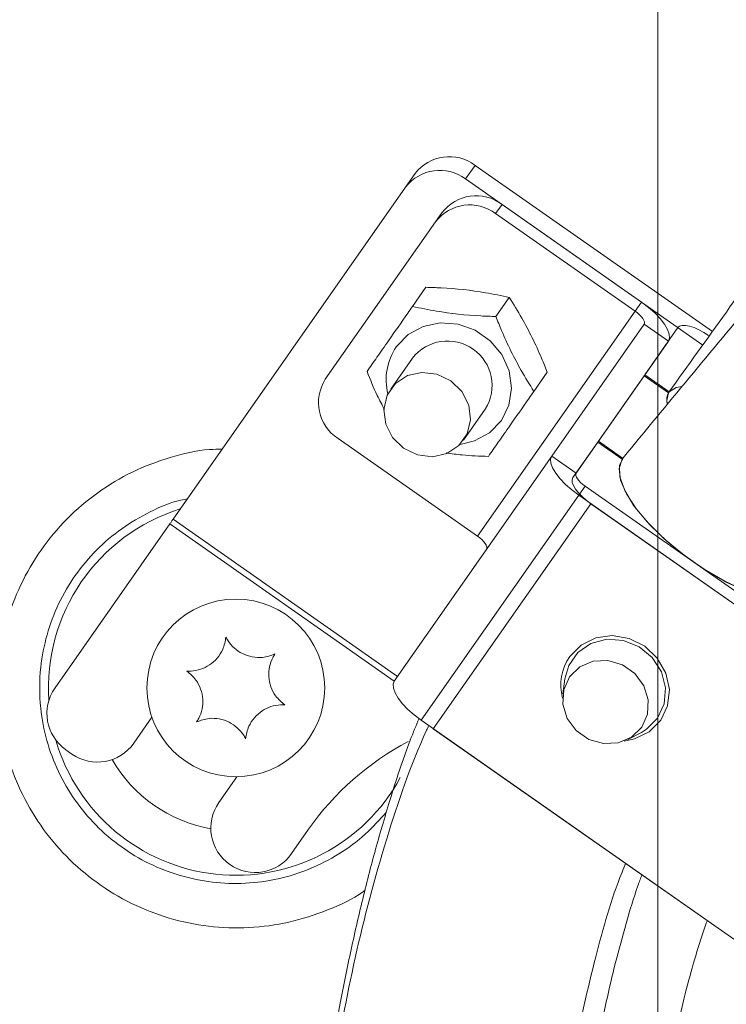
# Model space of a CAD drawing. Header units: millimetres. Extents: x 0 to 8410, y 0 to 5940.
# Tile 54 of 256: x 1398 to 1446, y 2824 to 2890. Entities that reach past the tile are written whole.
import ezdxf

# ---------------------------------------------------------------- set-up
doc = ezdxf.new("R2010")
doc.units = ezdxf.units.MM
doc.header["$LTSCALE"] = 10
doc.styles.add('SLDTEXTSTYLE0', font='TXT', dxfattribs={"width": 0.605})
doc.dimstyles.new('SLDDIMSTYLE0', dxfattribs={"dimtxt": 50, "dimasz": 50, "dimexe": 0, "dimexo": 0.0625, "dimgap": 12.5, "dimtad": 1, "dimtoh": 1, "dimdec": 1, "dimrnd": 1e-09, "dimzin": 12, "dimdsep": 46, "dimtxsty": 'SLDTEXTSTYLE0', "dimsah": 1, "dimcen": 0.09, "dimadec": 0, "dimazin": 0, "dimtfac": 1, "dimtofl": 0, "dimtmove": 0, "dimatfit": 3, "dimfxl": 0, "dimfrac": 2, "dimtolj": 1, "dimtzin": 12, "dimarcsym": 0})
doc.dimstyles.new('SLDDIMSTYLE1', dxfattribs={"dimtxt": 50, "dimasz": 50, "dimexe": 0, "dimexo": 0.0625, "dimgap": -12.5, "dimtad": 1, "dimtoh": 1, "dimdec": 1, "dimrnd": 1e-09, "dimzin": 12, "dimdsep": 46, "dimtxsty": 'SLDTEXTSTYLE0', "dimsah": 1, "dimcen": 0.09, "dimadec": 0, "dimazin": 0, "dimtfac": 1, "dimtofl": 0, "dimtmove": 0, "dimatfit": 3, "dimfxl": 0, "dimfrac": 2, "dimtolj": 1, "dimtzin": 12, "dimarcsym": 0})
doc.dimstyles.new('SLDDIMSTYLE2', dxfattribs={"dimtxt": 50, "dimasz": 50, "dimexe": 0, "dimexo": 0.0625, "dimgap": 12.5, "dimtad": 1, "dimtoh": 1, "dimdec": 1, "dimrnd": 1e-09, "dimzin": 12, "dimdsep": 46, "dimtxsty": 'SLDTEXTSTYLE0', "dimsah": 1, "dimcen": 0.09, "dimadec": 0, "dimazin": 0, "dimtfac": 1, "dimtofl": 0, "dimtmove": 0, "dimatfit": 3, "dimfxl": 0, "dimfrac": 2, "dimtolj": 1, "dimtzin": 12, "dimarcsym": 0})

# ---------------------------------------------------------------- blocks, each defined once
blk = doc.blocks.new('*D7')
at = {"color": 7, "linetype": 'Continuous', "lineweight": 0}
for p, q in [((1441.191, 2973.045), (715.539, 2973.045)), ((730.539, 2973.045), (730.539, 1878.045)), ((1441.191, 1878.045), (715.539, 1878.045))]:
    blk.add_line(p, q, dxfattribs=at)
for points in [[(730.539, 2973.045), (723.039, 2923.045), (738.039, 2923.045)], [(730.539, 1878.045), (738.039, 1928.045), (723.039, 1928.045)]]:
    blk.add_solid(points, dxfattribs=at)
at = {"color": 7, "linetype": 'Continuous', "lineweight": 0, "insert": (666.086, 2349.161), "char_height": 50, "attachment_point": 1, "rotation": 90, "style": 'SLDTEXTSTYLE0'}
blk.add_mtext('1095', dxfattribs=at)
blk = doc.blocks.new('*D9')
at = {"color": 7, "linetype": 'Continuous', "lineweight": 0}
for p, q in [((1441.191, 3305.045), (615.539, 3305.045)), ((630.539, 3305.045), (630.539, 1383.045)), ((1102.292, 1383.045), (615.539, 1383.045))]:
    blk.add_line(p, q, dxfattribs=at)
for points in [[(630.539, 3305.045), (623.039, 3255.045), (638.039, 3255.045)], [(630.539, 1383.045), (638.039, 1433.045), (623.039, 1433.045)]]:
    blk.add_solid(points, dxfattribs=at)
at = {"color": 7, "linetype": 'Continuous', "lineweight": 0, "insert": (566.086, 2267.661), "char_height": 50, "attachment_point": 1, "rotation": 90, "style": 'SLDTEXTSTYLE0'}
blk.add_mtext('1922', dxfattribs=at)
blk = doc.blocks.new('*D10')
at = {"color": 7, "linetype": 'Continuous', "lineweight": 0}
for p, q in [((1024.6, 2858.729), (1024.6, 2782.006)), ((1209.118, 2858.729), (1024.6, 2858.729)), ((1209.118, 2782.006), (1209.118, 2858.729)), ((1024.6, 2782.006), (1209.118, 2782.006)), ((1386.191, 2703.045), (1386.191, 2781.661)), ((1496.191, 2703.045), (1496.191, 2781.661)), ((1386.191, 2766.661), (1024.6, 2766.661)), ((1386.191, 2766.661), (1496.191, 2766.661)), ((1496.191, 2766.661), (1596.191, 2766.661))]:
    blk.add_line(p, q, dxfattribs=at)
for points in [[(1386.191, 2766.661), (1336.191, 2774.161), (1336.191, 2759.161)], [(1496.191, 2766.661), (1546.191, 2759.161), (1546.191, 2774.161)]]:
    blk.add_solid(points, dxfattribs=at)
at = {"color": 7, "linetype": 'Continuous', "lineweight": 0, "insert": (1040.475, 2846.459), "char_height": 50, "attachment_point": 1, "style": 'SLDTEXTSTYLE0'}
blk.add_mtext(' 110 ', dxfattribs=at)
blk = doc.blocks.new('*D11')
at = {"color": 7, "linetype": 'Continuous', "lineweight": 0}
for p, q in [((1441.191, 2973.045), (1441.191, 2553.474)), ((1386.191, 2703.045), (1386.191, 2553.474)), ((1386.191, 2568.474), (1119.57, 2568.474)), ((1386.191, 2568.474), (1441.191, 2568.474)), ((1441.191, 2568.474), (1541.191, 2568.474))]:
    blk.add_line(p, q, dxfattribs=at)
for points in [[(1386.191, 2568.474), (1336.191, 2575.974), (1336.191, 2560.974)], [(1441.191, 2568.474), (1491.191, 2560.974), (1491.191, 2575.974)]]:
    blk.add_solid(points, dxfattribs=at)
at = {"color": 7, "linetype": 'Continuous', "lineweight": 0, "insert": (1135.445, 2632.927), "char_height": 50, "attachment_point": 1, "style": 'SLDTEXTSTYLE0'}
blk.add_mtext('55', dxfattribs=at)

msp = doc.modelspace()

# ---------------------------------------------------------------- linework, layer by layer
at = {"color": 8, "linetype": 'Continuous', "lineweight": 0}
for p, q in [((1428.205836, 2879.406616), (1428.850431, 2880.32727)), ((1430.663291, 2877.685949), (1430.233557, 2877.07226)), ((1439.653803, 2870.476052), (1440.083537, 2871.089861)), ((1439.653803, 2870.476052), (1429.017592, 2855.286047)), ((1441.896397, 2868.448541), (1440.258089, 2869.595692)), ((1434.02699, 2860.696718), (1435.665298, 2859.549567)), ((1436.269585, 2858.669088), (1435.83985, 2858.055398)), ((1435.83985, 2858.055398), (1425.20364, 2842.865274)), ((1426.022787, 2842.291758), (1436.658997, 2857.481882)), ((1408.239011, 2856.121466), (1423.393313, 2845.510289)), ((1408.45387, 2856.42831), (1423.608187, 2845.817134))]:
    msp.add_line(p, q, dxfattribs=at)
at = {"color": 7, "linetype": 'Continuous', "lineweight": 0}
for p, q in [((1444.880966, 2869.102523), (1428.850431, 2880.32727)), ((1424.152944, 2878.848836), (1424.797539, 2879.769489)), ((1444.223661, 2868.19081), (1428.205836, 2879.406616)), ((1424.152944, 2878.848836), (1408.45387, 2856.42831)), ((1430.663291, 2877.685949), (1440.083537, 2871.089861)), ((1426.180664, 2876.51448), (1426.610399, 2877.128169)), ((1430.233557, 2877.07226), (1439.653803, 2870.476052)), ((1426.180664, 2876.51448), (1418.735314, 2865.881369)), ((1424.620617, 2870.799586), (1425.525088, 2872.091219)), ((1430.251587, 2870.124147), (1431.156043, 2871.415898)), ((1440.258089, 2869.595692), (1434.02699, 2860.696718)), ((1440.309632, 2866.182372), (1442.540992, 2869.369075)), ((1441.896397, 2868.448541), (1435.665298, 2859.549567)), ((1424.617294, 2867.307946), (1423.15622, 2865.221307)), ((1432.812143, 2865.063831), (1433.716599, 2866.355464)), ((1437.169347, 2861.6976), (1440.266657, 2866.120979)), ((1441.90577, 2864.973232), (1440.266657, 2866.120979)), ((1441.948745, 2865.034625), (1440.309632, 2866.182372)), ((1441.90577, 2864.973232), (1441.948745, 2865.034625)), ((1428.07113, 2861.779854), (1429.532219, 2863.866493)), ((1419.597346, 2861.882135), (1429.017592, 2855.286047)), ((1435.450423, 2859.242723), (1437.126387, 2861.636207)), ((1438.765202, 2860.488698), (1437.126387, 2861.636207)), ((1438.808177, 2860.550091), (1437.169347, 2861.6976)), ((1434.02699, 2860.696718), (1423.39078, 2845.506594)), ((1438.765202, 2860.488698), (1438.808177, 2860.550091)), ((1436.269585, 2858.669088), (1464.120749, 2839.167521)), ((1435.83985, 2858.055398), (1463.691015, 2838.553831)), ((1462.871868, 2839.127347), (1436.658997, 2857.481882)), ((1408.239011, 2856.121466), (1400.484238, 2845.046446)), ((1434.911761, 2845.657513), (1434.779812, 2844.639227)), ((1405.808721, 2841.318175), (1407.028485, 2843.060181)), ((1425.20364, 2842.865274), (1453.054804, 2823.363707)), ((1452.235658, 2823.937342), (1426.022787, 2842.291758)), ((1439.159248, 2841.572806), (1440.070946, 2842.044994)), ((1401.220951, 2840.86828), (1401.630539, 2840.581462)), ((1412.762556, 2839.045212), (1411.542777, 2837.303207)), ((1416.457701, 2833.861754), (1417.604852, 2835.500047))]:
    msp.add_line(p, q, dxfattribs=at)
at = {"color": 7, "linetype": 'Continuous', "lineweight": 0, "flags": 128}
for points in [[(1440.083537, 2871.089861), (1440.550569, 2870.736405), (1440.974895, 2870.361254), (1441.340197, 2869.978711), (1441.632423, 2869.60344), (1441.840354, 2869.249985), (1441.956002, 2868.931815), (1441.974927, 2868.66121), (1441.896397, 2868.448541)], [(1439.653803, 2870.476052), (1439.80949, 2870.358274), (1439.950932, 2870.233223), (1440.072689, 2870.105669), (1440.170098, 2869.980619), (1440.239418, 2869.86284), (1440.277967, 2869.756744), (1440.284271, 2869.666502), (1440.258089, 2869.595692)], [(1442.540992, 2869.369075), (1442.656312, 2869.466827), (1442.830149, 2869.516656), (1443.055842, 2869.516775), (1443.324704, 2869.467065), (1443.626407, 2869.369552), (1443.94936, 2869.227931), (1444.28115, 2869.047687), (1444.60902, 2868.835613)], [(1427.209098, 2865.779087), (1426.272381, 2866.230175), (1425.256226, 2866.352007), (1424.283165, 2866.130039), (1423.47059, 2865.590856), (1422.916505, 2864.799425), (1422.687728, 2863.851473), (1422.811869, 2862.861201), (1423.273954, 2861.947939), (1424.018238, 2861.222074), (1424.954954, 2860.770986), (1425.971124, 2860.649035), (1426.94417, 2860.871122), (1427.756745, 2861.410305), (1428.31083, 2862.201616), (1428.539608, 2863.149569), (1428.415466, 2864.139959), (1427.953381, 2865.053103), (1427.209098, 2865.779087)], [(1441.948745, 2865.034625), (1442.410607, 2865.325257), (1442.797813, 2865.386173)], [(1441.814978, 2864.256308), (1441.789914, 2864.45193), (1441.90577, 2864.973232)], [(1434.02699, 2860.696718), (1433.948461, 2860.484049), (1433.96737, 2860.213444), (1434.083033, 2859.895274), (1434.290964, 2859.541819), (1434.583191, 2859.166548), (1434.948493, 2858.784005), (1435.372803, 2858.408854), (1435.83985, 2858.055398)], [(1451.678935, 2851.39148), (1451.368917, 2851.124689), (1450.640876, 2850.881741), (1449.661124, 2850.877568), (1448.475454, 2851.112411), (1447.139311, 2851.575181), (1445.715193, 2852.244422), (1444.269661, 2853.088662), (1442.870308, 2854.068443), (1441.582594, 2855.137989), (1440.466706, 2856.24747), (1439.574826, 2857.344672), (1438.948665, 2858.378574), (1438.617501, 2859.300658), (1438.596804, 2860.067889), (1438.839678, 2860.590026)], [(1451.35479, 2851.116225), (1450.640801, 2850.881741), (1449.686874, 2850.874946), (1448.535491, 2851.09596), (1447.238002, 2851.535127), (1445.852239, 2852.172777), (1444.439951, 2852.980539), (1443.064112, 2853.922412), (1441.786039, 2854.956314), (1440.662701, 2856.036231), (1439.744178, 2857.114002), (1439.071391, 2858.141706), (1438.674364, 2859.073326), (1438.570756, 2859.867498), (1438.765202, 2860.488698)], [(1435.665298, 2859.549567), (1435.639117, 2859.478638), (1435.64542, 2859.388516), (1435.683969, 2859.282419), (1435.753289, 2859.164641), (1435.850698, 2859.039471), (1435.972456, 2858.912036), (1436.113898, 2858.786985), (1436.269585, 2858.669088)], [(1436.658997, 2857.481882), (1436.347637, 2857.71744), (1436.064768, 2857.967541), (1435.821239, 2858.222649), (1435.626406, 2858.47275), (1435.487795, 2858.708427), (1435.410682, 2858.9205), (1435.398076, 2859.100983), (1435.450423, 2859.242723)], [(1408.45387, 2856.42831), (1408.428106, 2856.391475), (1408.40191, 2856.354043), (1408.375341, 2856.316135), (1408.348445, 2856.277749), (1408.32131, 2856.239006), (1408.293981, 2856.199905), (1408.266518, 2856.160686), (1408.239011, 2856.121466)], [(1429.017592, 2855.286047), (1429.173265, 2855.168268), (1429.314706, 2855.043099), (1429.436479, 2854.915664), (1429.533888, 2854.790494), (1429.603193, 2854.672715), (1429.641742, 2854.566619), (1429.64806, 2854.476497), (1429.621879, 2854.405567)], [(1441.170726, 2843.003914), (1441.619757, 2843.975827), (1441.709433, 2845.059917), (1441.430051, 2846.138761), (1440.811876, 2847.095534), (1439.921904, 2847.826407), (1438.856576, 2848.252222), (1437.731329, 2848.326847), (1436.668102, 2848.042175), (1435.782123, 2847.429082), (1435.169387, 2846.553967), (1434.911761, 2845.657513)], [(1435.231868, 2847.162292), (1435.998488, 2847.937152), (1436.990742, 2848.425672), (1438.111532, 2848.579809), (1439.251128, 2848.384783), (1440.29798, 2847.859547), (1441.149611, 2847.05548), (1441.72268, 2846.051261), (1441.961054, 2844.945356), (1441.841427, 2843.845889), (1441.375513, 2842.860505), (1440.608892, 2842.085645), (1439.616624, 2841.597125), (1438.907225, 2841.458246)], [(1435.225371, 2845.794961), (1434.831742, 2844.920442), (1434.779141, 2843.945787), (1435.073901, 2842.988655), (1435.680468, 2842.164561), (1436.525691, 2841.572687), (1437.507618, 2841.284558), (1438.507814, 2841.334984), (1439.405639, 2841.717765), (1440.092806, 2842.386767), (1440.486435, 2843.261287), (1440.539036, 2844.235823), (1440.244291, 2845.192954), (1439.637724, 2846.017167), (1438.792501, 2846.608922), (1437.810574, 2846.897051), (1436.810378, 2846.846745), (1435.912538, 2846.463964), (1435.225371, 2845.794961)], [(1423.39078, 2845.506594), (1423.312235, 2845.293924), (1423.33116, 2845.023319), (1423.446808, 2844.70515), (1423.654754, 2844.351694), (1423.94698, 2843.976423), (1424.312267, 2843.593881), (1424.736593, 2843.218729), (1425.20364, 2842.865274)], [(1440.070946, 2842.044994), (1440.411005, 2842.249558), (1441.170726, 2843.003914)]]:
    msp.add_lwpolyline(points, dxfattribs=at)
at = {"color": 8, "linetype": 'Continuous', "lineweight": 0, "flags": 128}
msp.add_lwpolyline([(1423.527721, 2868.070886), (1424.32018, 2868.896768), (1425.335798, 2869.454667), (1426.492292, 2869.699165), (1427.695978, 2869.610474), (1428.849328, 2869.195983), (1429.858927, 2868.489072), (1430.642951, 2867.546961), (1431.137908, 2866.446182), (1431.303698, 2865.275905), (1431.126881, 2864.130661), (1430.621792, 2863.103554), (1429.829333, 2862.277553), (1428.813714, 2861.719772), (1427.83599, 2861.490891)], dxfattribs=at)
at = {"color": 7, "linetype": 'Continuous', "lineweight": 0}
msp.add_circle((1412.690786, 2845.044765), 6, dxfattribs=at)
for centre, radius, start, end in [((1427.103674, 2878.016126), 2.896989, 52.91809583, 142.75414173), ((1426.45906, 2877.095618), 2.896885, 52.91605089, 142.75618666), ((1428.916534, 2875.374806), 2.896989, 52.91809583, 142.75414173), ((1428.486821, 2874.760962), 2.897099, 52.92027341, 142.75196415), ((1426.989273, 2865.465136), 3.003703, 327.84415092, 142.15607134), ((1421.171685, 2864.314005), 2.896987, 147.24605839, 237.08186602), ((1442.776972, 2864.494432), 0.991448, 148.78302547, 194.37305264), ((1438.018869, 2845.251313), 3.379233, 145.56251821, 195.23615204), ((1402.941686, 2843.325735), 3, 145, 235), ((1403.351262, 2843.038947), 3, 235, 325), ((1433.168737, 2824.602076), 19, 117.71579431, 145), ((1414.000239, 2835.582453), 3, 145, 325)]:
    msp.add_arc(centre, radius, start, end, dxfattribs=at)
at = {"color": 8, "linetype": 'Continuous', "lineweight": 0}
for centre, radius, start, end in [((1426.732302, 2865.86741), 3.889042, 145.48751277, 194.38138597), ((1412.690786, 2845.044765), 12.648995, 107.2394329, 183.85226135), ((1412.690786, 2845.044765), 12.648995, 196.14773865, 331.39665592), ((1412.690786, 2845.044765), 9.653106, 210.08446877, 259.91553112)]:
    msp.add_arc(centre, radius, start, end, dxfattribs=at)
at = {"color": 7, "linetype": 'Continuous', "lineweight": 0}
for points, knots in [([(1709.626008, 3025.905654), (1709.356482, 3026.92909), (1708.842349, 3028.88134), (1708.0834, 3031.659814), (1707.367659, 3034.135278), (1706.672975, 3036.377243), (1706.007752, 3038.364056), (1705.384602, 3040.081122), (1704.85038, 3041.450272), (1704.392598, 3042.554347), (1703.95237, 3043.561967), (1703.484059, 3044.577868), (1702.938283, 3045.691373), (1702.309086, 3046.889485), (1701.593229, 3048.149151), (1700.83891, 3049.366322), (1700.096651, 3050.46528), (1699.425356, 3051.383915), (1698.80712, 3052.173248), (1698.154874, 3052.955788), (1697.355948, 3053.846399), (1696.305642, 3054.910053), (1695.021251, 3056.058604), (1693.599201, 3057.155863), (1692.07347, 3058.163797), (1690.552209, 3059.0135), (1688.965383, 3059.751588), (1687.341265, 3060.374727), (1685.505324, 3060.930748), (1682.916077, 3061.491786), (1679.678872, 3061.82243), (1675.975053, 3061.741375), (1672.442035, 3061.319423), (1668.897773, 3060.618072), (1665.144118, 3059.615285), (1661.091183, 3058.277721), (1656.673574, 3056.560799), (1651.920545, 3054.455875), (1646.930977, 3052.001889), (1641.83274, 3049.274744), (1636.747863, 3046.36361), (1631.83535, 3043.391011), (1627.261357, 3040.496528), (1623.090792, 3037.761755), (1619.01813, 3035.012342), (1614.680583, 3032.003152), (1609.796113, 3028.517502), (1604.333964, 3024.506122), (1598.338793, 3019.972348), (1591.992246, 3015.027022), (1583.903682, 3008.539039), (1574.209863, 3000.463026), (1562.960588, 2990.672712), (1551.860834, 2980.674308), (1542.709756, 2972.207703), (1535.52792, 2965.438242), (1530.250962, 2960.395934), (1525.05552, 2955.360849), (1519.948411, 2950.336463), (1514.935627, 2945.326218), (1510.011811, 2940.3235), (1504.991074, 2935.144625), (1499.631527, 2929.531059), (1493.717027, 2923.236835), (1487.218879, 2916.205974), (1480.179279, 2908.463235), (1472.643835, 2900.048827), (1464.660146, 2891.010709), (1456.293595, 2881.375094), (1447.585385, 2871.168136), (1441.809555, 2864.182147), (1438.838798, 2860.588953)], [0, 0, 0, 0, 0.018858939, 0.035974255, 0.051343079, 0.064965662, 0.078152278, 0.08915524, 0.097979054, 0.104627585, 0.11036261, 0.116947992, 0.123946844, 0.131712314, 0.14024471, 0.148897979, 0.156382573, 0.163005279, 0.168275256, 0.173217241, 0.179656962, 0.187627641, 0.197124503, 0.206874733, 0.215595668, 0.225103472, 0.233014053, 0.241019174, 0.250220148, 0.260611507, 0.278422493, 0.294424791, 0.308730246, 0.323110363, 0.337955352, 0.353482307, 0.369847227, 0.387052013, 0.404453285, 0.421440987, 0.438031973, 0.453885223, 0.468043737, 0.480456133, 0.491909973, 0.504674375, 0.518884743, 0.534528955, 0.551593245, 0.569595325, 0.587453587, 0.618245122, 0.648408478, 0.677846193, 0.706503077, 0.720559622, 0.734452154, 0.748190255, 0.761780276, 0.77522483, 0.788526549, 0.801767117, 0.816392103, 0.832933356, 0.8513719, 0.87168269, 0.893831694, 0.917783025, 0.943505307, 0.970942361, 1, 1, 1, 1]), ([(1658.394057, 3057.188317), (1658.216223, 3057.163989), (1656.809902, 3056.971599), (1653.941102, 3056.235849), (1649.673485, 3054.939429), (1645.334455, 3053.286989), (1641.027585, 3051.418091), (1636.887444, 3049.439911), (1632.569475, 3047.206907), (1628.122991, 3044.749185), (1623.690565, 3042.156509), (1619.485925, 3039.578001), (1615.741249, 3037.193803), (1612.311342, 3034.945723), (1608.837658, 3032.611282), (1604.922688, 3029.911492), (1600.415246, 3026.717329), (1595.289931, 3022.979649), (1589.611256, 3018.714312), (1583.577951, 3014.046989), (1575.897531, 3007.935362), (1566.70196, 3000.354278), (1556.036856, 2991.186542), (1545.556537, 2981.807489), (1536.978531, 2973.814824), (1530.289938, 2967.39967), (1525.388947, 2962.614146), (1520.571126, 2957.82869), (1515.837153, 2953.049252), (1511.187561, 2948.281674), (1506.60482, 2943.510228), (1501.90317, 2938.537085), (1496.866515, 2933.115096), (1491.315616, 2927.016026), (1485.255634, 2920.194778), (1478.742978, 2912.654821), (1471.849014, 2904.40574), (1464.646454, 2895.467166), (1457.195909, 2885.866944), (1449.531145, 2875.639505), (1444.511163, 2868.619197), (1441.928524, 2865.007445)], [0, 0, 0, 0, 0.003589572, 0.028386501, 0.054333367, 0.081973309, 0.103843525, 0.126287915, 0.148739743, 0.171203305, 0.193627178, 0.214118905, 0.231746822, 0.24650687, 0.2618466, 0.279494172, 0.299561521, 0.322032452, 0.346884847, 0.373090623, 0.399034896, 0.443705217, 0.487349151, 0.529840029, 0.571115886, 0.591343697, 0.611336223, 0.631115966, 0.650698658, 0.670094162, 0.689307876, 0.70858405, 0.7301074, 0.754393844, 0.781434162, 0.811214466, 0.843712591, 0.878904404, 0.916753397, 0.957171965, 1, 1, 1, 1]), ([(1431.156043, 2871.415898), (1430.624572, 2871.524893), (1429.179666, 2871.821215), (1427.21971, 2872.046057), (1425.866178, 2872.082129), (1425.525088, 2872.091219)], [0, 0, 0, 0, 0.303239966, 0.824416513, 1, 1, 1, 1]), ([(1431.156043, 2871.415898), (1431.440272, 2870.953785), (1432.213016, 2869.697418), (1433.094391, 2867.932413), (1433.591361, 2866.672873), (1433.716599, 2866.355464)], [0, 0, 0, 0, 0.303233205, 0.824412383, 1, 1, 1, 1]), ([(1421.550203, 2866.414592), (1421.769064, 2866.72716), (1422.215929, 2867.365356), (1423.151695, 2868.701742), (1423.955282, 2869.849403), (1424.514309, 2870.647765), (1424.620617, 2870.799586)], [0, 0, 0, 0, 0.244943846, 0.500121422, 0.904940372, 1, 1, 1, 1]), ([(1424.620617, 2870.799586), (1425.152084, 2870.690532), (1426.596964, 2870.394052), (1428.556974, 2870.169551), (1429.910498, 2870.133286), (1430.251587, 2870.124147)], [0, 0, 0, 0, 0.303243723, 0.824416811, 1, 1, 1, 1]), ([(1432.812143, 2865.063831), (1432.527913, 2865.525943), (1431.755169, 2866.782299), (1430.873846, 2868.547301), (1430.376827, 2869.806779), (1430.251587, 2870.124147)], [0, 0, 0, 0, 0.303240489, 0.824428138, 1, 1, 1, 1]), ([(1421.550203, 2866.414592), (1421.770843, 2865.861143), (1422.125657, 2864.97114), (1422.563365, 2864.156968), (1422.728885, 2863.849089)], [0, 0, 0, 0, 0.621849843, 1, 1, 1, 1]), ([(1429.741729, 2860.678837), (1429.960589, 2860.991406), (1430.407454, 2861.629602), (1431.343226, 2862.965981), (1432.146782, 2864.113662), (1432.70583, 2864.912011), (1432.812143, 2865.063831)], [0, 0, 0, 0, 0.244943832, 0.500121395, 0.904938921, 1, 1, 1, 1]), ([(1429.741729, 2860.678837), (1429.146261, 2860.697044), (1428.177428, 2860.726667), (1427.252005, 2860.861313), (1426.895369, 2860.913202)], [0, 0, 0, 0, 0.614623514, 1, 1, 1, 1]), ([(1412.025113, 2848.480866), (1411.975444, 2848.196776), (1411.889384, 2847.704544), (1411.459945, 2847.038521), (1410.932358, 2846.571147), (1410.311081, 2846.276039), (1409.782874, 2846.175983), (1409.480432, 2846.183789), (1409.382183, 2846.186325)], [0, 0, 0, 0, 0.235561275, 0.408147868, 0.581134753, 0.745074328, 0.917186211, 1, 1, 1, 1]), ([(1415.333722, 2847.339317), (1415.062861, 2847.240318), (1414.593548, 2847.068784), (1413.802078, 2847.107567), (1413.133463, 2847.330641), (1412.567306, 2847.721247), (1412.21661, 2848.128752), (1412.072066, 2848.39453), (1412.025113, 2848.480866)], [0, 0, 0, 0, 0.235550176, 0.408132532, 0.581125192, 0.745058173, 0.91718395, 1, 1, 1, 1]), ([(1415.999386, 2843.903229), (1415.778176, 2844.088259), (1415.394881, 2844.408862), (1415.032872, 2845.113826), (1414.891807, 2845.804401), (1414.947019, 2846.489986), (1415.124493, 2846.997395), (1415.282414, 2847.255471), (1415.333722, 2847.339317)], [0, 0, 0, 0, 0.235553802, 0.408147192, 0.581144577, 0.745069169, 0.917175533, 1, 1, 1, 1]), ([(1409.382183, 2846.186325), (1409.603383, 2846.001247), (1409.986623, 2845.680589), (1410.348724, 2844.975711), (1410.489763, 2844.285144), (1410.434529, 2843.599556), (1410.257125, 2843.092062), (1410.099167, 2842.834041), (1410.047863, 2842.750237)], [0, 0, 0, 0, 0.235573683, 0.408142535, 0.58114077, 0.745066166, 0.917199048, 1, 1, 1, 1]), ([(1413.356457, 2841.608688), (1413.406133, 2841.892778), (1413.492205, 2842.385006), (1413.921627, 2843.051029), (1414.449182, 2843.518427), (1415.070521, 2843.813386), (1415.598694, 2843.913384), (1415.901136, 2843.905719), (1415.999386, 2843.903229)], [0, 0, 0, 0, 0.235565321, 0.408152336, 0.581141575, 0.745070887, 0.917185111, 1, 1, 1, 1]), ([(1410.047863, 2842.750237), (1410.318716, 2842.849232), (1410.788021, 2843.020759), (1411.579519, 2842.98202), (1412.248098, 2842.758777), (1412.814227, 2842.368187), (1413.16498, 2841.960789), (1413.309505, 2841.695027), (1413.356457, 2841.608688)], [0, 0, 0, 0, 0.23555025, 0.408135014, 0.581142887, 0.745075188, 0.917182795, 1, 1, 1, 1]), ([(1425.062496, 2842.979595), (1424.860879, 2842.494421), (1424.111673, 2840.691521), (1423.143584, 2837.662587), (1422.04469, 2833.931383), (1421.133188, 2830.341644), (1420.319185, 2826.713817), (1419.181943, 2820.94434), (1417.960801, 2813.057865), (1416.729894, 2802.665564), (1415.771536, 2791.731066), (1415.05299, 2780.021962), (1414.574018, 2767.574731), (1414.356912, 2756.934732), (1414.237504, 2748.219773), (1414.169937, 2741.705598), (1414.11544, 2735.044855), (1414.068129, 2728.526199), (1414.03067, 2722.506975), (1414.010892, 2717.329494), (1414.006709, 2713.33549), (1414.00815, 2710.975174), (1414.010634, 2710.023132), (1414.010916, 2709.915325)], [0, 0, 0, 0, 0.011897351, 0.044210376, 0.071645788, 0.099533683, 0.127466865, 0.155113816, 0.231364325, 0.305932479, 0.389045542, 0.476628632, 0.567967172, 0.66710004, 0.714079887, 0.762521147, 0.812571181, 0.86289967, 0.908270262, 0.94723216, 0.978724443, 0.997590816, 1, 1, 1, 1]), ([(1425.722886, 2842.501685), (1425.672728, 2842.395038), (1424.517785, 2839.939347), (1422.751054, 2834.726709), (1420.656543, 2826.923694), (1419.230315, 2818.980753), (1418.234143, 2811.418595), (1417.463709, 2804.139082), (1416.848026, 2797.003103), (1416.338949, 2789.815849), (1415.949641, 2782.754094), (1415.673461, 2775.932161), (1415.488261, 2769.187914), (1415.375936, 2761.833201), (1415.289472, 2753.589453), (1415.165103, 2744.376154), (1414.97762, 2736.03496), (1414.741243, 2728.911501), (1414.518935, 2723.42662), (1414.319696, 2718.567084), (1414.16769, 2714.610185), (1414.061619, 2711.55968), (1413.988842, 2709.250203), (1413.926286, 2707.053858), (1413.863545, 2704.53415), (1413.800755, 2701.369908), (1413.75192, 2697.600953), (1413.733147, 2693.204407), (1413.763695, 2688.377766), (1413.85578, 2683.369642), (1414.004064, 2678.524278), (1414.237174, 2672.987454), (1414.572334, 2667.11045), (1414.995854, 2661.153086), (1415.376245, 2656.308272), (1415.707199, 2652.310146), (1416.08965, 2647.821258), (1416.553967, 2642.497843), (1417.112558, 2636.118672), (1417.691708, 2629.395249), (1418.305348, 2622.008915), (1418.954257, 2613.687554), (1419.615071, 2604.30912), (1420.248033, 2593.821297), (1420.794237, 2582.114889), (1421.214876, 2570.122843), (1421.552393, 2557.960622), (1421.837057, 2545.758601), (1422.11224, 2532.851682), (1422.403212, 2519.530827), (1422.83283, 2501.806616), (1423.549422, 2479.884979), (1424.550503, 2455.367609), (1425.387733, 2432.639611), (1425.965815, 2411.766538), (1426.233927, 2391.451384), (1426.152563, 2372.019215), (1425.58553, 2353.271328), (1424.82787, 2334.760853), (1424.720801, 2319.55773), (1424.754235, 2307.849901), (1424.758687, 2299.850193), (1424.77281, 2292.204773), (1424.841747, 2285.087032), (1424.995642, 2278.665913), (1425.156568, 2273.0692), (1425.205827, 2268.538999), (1425.164648, 2265.028542), (1425.144021, 2262.283133), (1425.272738, 2259.635206), (1425.443068, 2256.530826), (1425.512078, 2252.635904), (1425.480035, 2247.498339), (1425.412016, 2241.053399), (1425.380102, 2233.416872), (1425.366957, 2225.00789), (1425.34319, 2216.035319), (1425.310899, 2206.703769), (1425.281933, 2197.265555), (1425.257152, 2188.025105), (1425.233137, 2179.29602), (1425.209924, 2171.342117), (1425.187276, 2164.245396), (1425.168857, 2157.842257), (1425.161381, 2151.633443), (1425.170638, 2145.003825), (1425.198957, 2137.942462), (1425.246679, 2130.52626), (1425.315086, 2123.088716), (1425.404272, 2115.702768), (1425.507803, 2108.691963), (1425.618596, 2101.992687), (1425.731838, 2095.370757), (1425.83219, 2088.661835), (1425.916402, 2081.321139), (1425.962897, 2073.579401), (1425.950744, 2065.652099), (1425.882393, 2058.528831), (1425.738131, 2052.263622), (1425.549769, 2047.815969), (1425.422593, 2045.351886), (1425.386522, 2044.652984)], [0, 0, 0, 0, 0.000442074, 0.010179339, 0.020481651, 0.03051217, 0.040063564, 0.048714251, 0.057592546, 0.06655109, 0.075355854, 0.083735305, 0.091781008, 0.100279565, 0.110895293, 0.122220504, 0.134307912, 0.141723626, 0.14857448, 0.154616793, 0.159718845, 0.163222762, 0.16590474, 0.168259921, 0.171342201, 0.1752229, 0.17995966, 0.185274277, 0.191468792, 0.197787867, 0.203768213, 0.20936119, 0.218237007, 0.225483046, 0.231391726, 0.236163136, 0.240282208, 0.248012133, 0.255873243, 0.263900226, 0.272900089, 0.283207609, 0.294682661, 0.307575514, 0.321963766, 0.337922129, 0.35186405, 0.366881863, 0.382989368, 0.399536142, 0.416082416, 0.448450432, 0.480490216, 0.506624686, 0.532373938, 0.557552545, 0.581631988, 0.604173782, 0.627006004, 0.650425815, 0.660678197, 0.670785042, 0.680556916, 0.68985777, 0.69869729, 0.706807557, 0.713801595, 0.719097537, 0.72334798, 0.72685758, 0.730617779, 0.735534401, 0.741937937, 0.750450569, 0.760076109, 0.770557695, 0.781700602, 0.79326753, 0.804981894, 0.816492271, 0.82739787, 0.837418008, 0.846411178, 0.85477181, 0.863195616, 0.872375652, 0.882772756, 0.892493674, 0.902306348, 0.911722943, 0.920367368, 0.928301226, 0.936423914, 0.944794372, 0.953042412, 0.963499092, 0.973416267, 0.982488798, 0.990091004, 0.997189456, 1, 1, 1, 1]), ([(1441.186521, 2044.652984), (1441.21308, 2045.1753), (1441.323039, 2047.337751), (1441.484705, 2051.189462), (1441.625682, 2056.454457), (1441.70121, 2062.013407), (1441.735611, 2067.725447), (1441.737297, 2073.189341), (1441.717036, 2078.019059), (1441.685374, 2082.06512), (1441.649007, 2085.598675), (1441.607414, 2088.998419), (1441.557241, 2092.585861), (1441.487476, 2097.067797), (1441.394508, 2102.51703), (1441.28672, 2108.995596), (1441.185123, 2115.825128), (1441.099835, 2122.812793), (1441.034535, 2129.72753), (1440.990198, 2136.320786), (1440.96236, 2142.463314), (1440.946741, 2148.604544), (1440.945519, 2154.77097), (1440.959493, 2161.404594), (1440.981871, 2168.52491), (1441.005589, 2176.493918), (1441.030382, 2185.346963), (1441.056146, 2195.085547), (1441.085995, 2205.406739), (1441.122777, 2215.951219), (1441.150759, 2226.175372), (1441.16275, 2235.769408), (1441.21195, 2243.574457), (1441.271772, 2249.556864), (1441.288347, 2253.749684), (1441.224054, 2257.111496), (1441.08603, 2259.751556), (1440.961295, 2261.916039), (1440.924138, 2264.344311), (1440.974195, 2267.463656), (1440.973324, 2271.54974), (1440.85459, 2276.328265), (1440.70708, 2281.618763), (1440.591702, 2287.184619), (1440.542112, 2292.869194), (1440.523254, 2298.712879), (1440.51841, 2306.216779), (1440.495314, 2315.749647), (1440.517947, 2327.533406), (1440.790941, 2340.381372), (1441.329961, 2354.230573), (1441.859044, 2370.587514), (1442.014589, 2389.319657), (1441.790519, 2409.873053), (1441.273517, 2429.817656), (1440.608484, 2448.587909), (1439.914563, 2466.090703), (1439.268543, 2482.556438), (1438.777034, 2497.011781), (1438.433067, 2509.603749), (1438.169374, 2520.670612), (1437.924238, 2531.952251), (1437.667027, 2544.127079), (1437.362764, 2557.547714), (1436.957564, 2572.1068), (1436.378154, 2587.552857), (1435.483634, 2603.669838), (1434.257508, 2620.199317), (1432.830127, 2636.844771), (1431.310403, 2654.014271), (1429.987821, 2671.391215), (1429.427105, 2688.714351), (1429.545935, 2705.010216), (1430.109283, 2720.167854), (1430.714393, 2734.20182), (1430.998574, 2747.215395), (1431.116949, 2757.458912), (1431.216517, 2765.203469), (1431.320693, 2770.66663), (1431.475776, 2775.892125), (1431.675461, 2780.877543), (1431.916054, 2785.622469), (1432.197159, 2790.211116), (1432.512484, 2794.598213), (1432.88179, 2799.118763), (1433.330419, 2803.935777), (1433.906407, 2809.253346), (1434.61784, 2814.799206), (1435.550581, 2820.729579), (1436.87877, 2826.683667), (1438.088072, 2830.963272), (1438.926814, 2832.999415), (1439.00891, 2833.198711)], [0, 0, 0, 0, 0.002114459, 0.008754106, 0.015289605, 0.022438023, 0.029827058, 0.036806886, 0.042949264, 0.047915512, 0.051931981, 0.056146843, 0.060606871, 0.065321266, 0.072875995, 0.080948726, 0.089496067, 0.098495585, 0.107618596, 0.116650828, 0.12531758, 0.133265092, 0.142725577, 0.151630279, 0.160805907, 0.170970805, 0.182165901, 0.194201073, 0.207414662, 0.220673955, 0.233555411, 0.245691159, 0.256788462, 0.263269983, 0.268838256, 0.273207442, 0.276568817, 0.279556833, 0.282834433, 0.288174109, 0.294550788, 0.301786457, 0.309436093, 0.317104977, 0.324567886, 0.331917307, 0.339737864, 0.353267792, 0.368031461, 0.38410755, 0.401471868, 0.419919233, 0.445310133, 0.471479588, 0.496717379, 0.519852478, 0.541653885, 0.56216118, 0.581414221, 0.595684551, 0.60921419, 0.622761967, 0.63783075, 0.654697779, 0.672901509, 0.692230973, 0.712429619, 0.73319065, 0.754141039, 0.774834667, 0.797580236, 0.819232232, 0.839561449, 0.858449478, 0.875901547, 0.892049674, 0.907093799, 0.914196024, 0.92100872, 0.927527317, 0.933749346, 0.939674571, 0.945305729, 0.950957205, 0.956143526, 0.962296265, 0.969088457, 0.976200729, 0.983282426, 0.991631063, 0.999180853, 1, 1, 1, 1]), ([(1440.105934, 2832.430646), (1440.015931, 2832.185098), (1439.619977, 2831.104846), (1439.029331, 2829.123084), (1438.076561, 2825.629179), (1437.105573, 2821.147186), (1435.937738, 2814.221942), (1434.866528, 2805.769531), (1433.86477, 2795.366639), (1433.104085, 2784.371751), (1432.585812, 2772.446303), (1432.336809, 2759.696309), (1432.19593, 2748.6891), (1432.041269, 2739.659362), (1431.90231, 2733.056534), (1431.732928, 2726.718616), (1431.574541, 2721.035339), (1431.454641, 2716.28711), (1431.374516, 2712.582365), (1431.320193, 2709.598531), (1431.27653, 2706.691644), (1431.238199, 2703.185932), (1431.215297, 2698.752628), (1431.229342, 2693.376832), (1431.303463, 2687.440917), (1431.443609, 2681.434784), (1431.632442, 2675.833124), (1431.867167, 2670.408282), (1432.133202, 2665.334167), (1432.407047, 2660.665505), (1432.64954, 2656.786715), (1432.864477, 2653.475689), (1433.137543, 2649.366199), (1433.4897, 2644.193536), (1433.927811, 2637.813683), (1434.384781, 2631.093743), (1434.873516, 2623.703884), (1435.397582, 2615.360639), (1435.941623, 2605.937805), (1436.477554, 2595.380405), (1436.964025, 2583.575439), (1437.365532, 2571.463617), (1437.710509, 2559.162735), (1438.018996, 2546.808698), (1438.327243, 2533.74756), (1438.649976, 2520.279502), (1439.107234, 2502.381162), (1439.798796, 2480.260622), (1440.684588, 2455.541611), (1441.421048, 2432.657366), (1441.94548, 2411.689795), (1442.235418, 2391.34966), (1442.269327, 2371.955641), (1441.958558, 2353.217759), (1441.558067, 2334.736153), (1441.574571, 2319.217644), (1441.633658, 2306.945857), (1441.659795, 2298.169257), (1441.711127, 2290.107065), (1441.840769, 2283.02501), (1441.986456, 2277.015241), (1442.01377, 2272.343726), (1441.975753, 2268.760782), (1441.984331, 2265.888516), (1442.080803, 2262.88377), (1442.182069, 2259.231141), (1442.209637, 2254.702892), (1442.178063, 2248.936973), (1442.131, 2241.94881), (1442.112343, 2233.858979), (1442.101662, 2225.067243), (1442.082488, 2215.759466), (1442.059223, 2206.130974), (1442.038729, 2196.419934), (1442.019295, 2186.412618), (1441.99881, 2176.490648), (1441.976816, 2166.99642), (1441.954493, 2158.555743), (1441.940227, 2150.832672), (1441.942985, 2143.158512), (1441.967129, 2135.748353), (1442.011766, 2128.542653), (1442.074797, 2121.803984), (1442.158422, 2115.097334), (1442.266133, 2107.947163), (1442.399526, 2100.113911), (1442.540712, 2091.420528), (1442.649157, 2082.503503), (1442.707169, 2073.7136), (1442.703897, 2065.34645), (1442.633911, 2057.67619), (1442.490053, 2050.795298), (1442.315008, 2046.646736), (1442.230884, 2044.652984)], [0, 0, 0, 0, 0.000990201, 0.004356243, 0.007798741, 0.014654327, 0.021618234, 0.034219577, 0.046656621, 0.06084254, 0.075540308, 0.09138463, 0.108602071, 0.116749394, 0.12518262, 0.133313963, 0.140470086, 0.146452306, 0.151081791, 0.154331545, 0.157613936, 0.1619564, 0.167446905, 0.174199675, 0.182068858, 0.189657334, 0.196678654, 0.203041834, 0.209977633, 0.215695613, 0.220548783, 0.224526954, 0.228119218, 0.235970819, 0.243938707, 0.252059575, 0.261182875, 0.27165785, 0.283345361, 0.296503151, 0.311212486, 0.3275509, 0.341841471, 0.357249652, 0.373782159, 0.390716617, 0.407648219, 0.44076269, 0.473514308, 0.500190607, 0.526423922, 0.551980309, 0.576289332, 0.598988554, 0.622132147, 0.645573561, 0.657338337, 0.668630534, 0.679133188, 0.688847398, 0.697652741, 0.705240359, 0.710335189, 0.714781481, 0.718986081, 0.723755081, 0.72971624, 0.736984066, 0.746278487, 0.756583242, 0.767677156, 0.779380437, 0.79146529, 0.803666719, 0.815661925, 0.82893798, 0.841067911, 0.852016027, 0.862488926, 0.873271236, 0.884898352, 0.89391001, 0.902858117, 0.91145861, 0.919513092, 0.929707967, 0.940715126, 0.952013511, 0.963033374, 0.973634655, 0.983462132, 0.992052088, 1, 1, 1, 1]), ([(1444.516707, 2829.342172), (1444.49506, 2829.284552), (1444.202643, 2828.506183), (1443.729146, 2826.951506), (1442.876081, 2823.924908), (1442.022176, 2820.023237), (1440.948979, 2813.577655), (1439.976467, 2805.412798), (1439.064139, 2795.361158), (1438.3741, 2785.014771), (1437.912155, 2774.086824), (1437.733306, 2763.607791), (1437.635864, 2753.537329), (1437.484755, 2743.939331), (1437.24648, 2735.38099), (1436.95082, 2728.224333), (1436.696858, 2722.870791), (1436.48, 2718.215346), (1436.319796, 2714.500062), (1436.210866, 2711.709492), (1436.131702, 2709.48858), (1436.057801, 2707.19503), (1435.980113, 2704.38651), (1435.905887, 2700.904779), (1435.853068, 2696.798199), (1435.842144, 2692.11451), (1435.891975, 2687.162617), (1436.007706, 2682.202403), (1436.177333, 2677.521528), (1436.41592, 2672.577565), (1436.726219, 2667.587036), (1437.087775, 2662.693986), (1437.420663, 2658.580362), (1437.715399, 2655.128467), (1437.981592, 2652.108322), (1438.337673, 2648.150892), (1438.808816, 2643.026273), (1439.397474, 2636.647715), (1440.011462, 2629.88072), (1440.664281, 2622.405219), (1441.352788, 2613.966139), (1442.047491, 2604.468431), (1442.701757, 2593.858156), (1443.253858, 2582.023397), (1443.673908, 2569.90665), (1444.00568, 2557.626037), (1444.282774, 2545.324817), (1444.549816, 2532.369463), (1444.83466, 2519.052624), (1445.260808, 2501.389837), (1445.991397, 2479.554534), (1446.987016, 2455.281414), (1447.806498, 2432.918069), (1448.36378, 2412.522322), (1448.621291, 2392.648432), (1448.540572, 2374.856386), (1448.120079, 2359.085347), (1447.552342, 2344.870961), (1447.124462, 2330.50644), (1447.075966, 2318.041883), (1447.092771, 2307.708454), (1447.091492, 2299.628162), (1447.108919, 2291.887315), (1447.196712, 2284.685704), (1447.367974, 2278.222576), (1447.534849, 2272.629849), (1447.572356, 2268.110387), (1447.526615, 2264.634167), (1447.520335, 2261.997497), (1447.67112, 2259.570359), (1447.847741, 2256.616318), (1447.901115, 2252.773253), (1447.861384, 2247.603808), (1447.790906, 2241.109834), (1447.762055, 2233.453709), (1447.748247, 2225.05428), (1447.721949, 2216.110018), (1447.688223, 2206.827388), (1447.658705, 2197.467974), (1447.633335, 2188.342104), (1447.608737, 2179.760512), (1447.585352, 2171.971529), (1447.562905, 2165.025651), (1447.545328, 2158.725652), (1447.538438, 2152.559251), (1447.547322, 2145.932141), (1447.573672, 2138.87001), (1447.619108, 2131.457052), (1447.685564, 2124.0362), (1447.773284, 2116.679836), (1447.886701, 2108.966739), (1448.026678, 2100.726192), (1448.17422, 2091.830781), (1448.284054, 2082.97098), (1448.339295, 2074.445206), (1448.333735, 2066.45828), (1448.272523, 2059.228905), (1448.138314, 2052.817145), (1447.952984, 2048.117401), (1447.819303, 2045.477608), (1447.777543, 2044.652984)], [0, 0, 0, 0, 0.0002336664, 0.0031565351, 0.0061411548, 0.0121356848, 0.0182408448, 0.0308300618, 0.0431547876, 0.0562848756, 0.0698610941, 0.0842998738, 0.0956905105, 0.1077064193, 0.1203504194, 0.1278267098, 0.1345842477, 0.1404594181, 0.1453118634, 0.1485356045, 0.1509364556, 0.1536482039, 0.1571445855, 0.1614782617, 0.1667162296, 0.172557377, 0.1790579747, 0.1853063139, 0.1911868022, 0.196649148, 0.2039004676, 0.2099763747, 0.2150953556, 0.2194223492, 0.2230089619, 0.2265054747, 0.2343748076, 0.2423723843, 0.2506022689, 0.2599285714, 0.2705862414, 0.2824292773, 0.2957146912, 0.3105207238, 0.3269214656, 0.3412348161, 0.3566396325, 0.373109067, 0.3898748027, 0.4066384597, 0.4394321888, 0.4718999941, 0.4978640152, 0.5234607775, 0.5484995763, 0.5724664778, 0.5902390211, 0.6077176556, 0.6258843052, 0.6442713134, 0.6547585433, 0.6651235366, 0.6751556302, 0.6847470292, 0.6938890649, 0.702242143, 0.70934446, 0.7146310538, 0.7187880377, 0.7222073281, 0.7259316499, 0.7309382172, 0.7375135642, 0.7462354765, 0.7560410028, 0.7666829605, 0.7779795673, 0.7896846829, 0.801504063, 0.8130670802, 0.8239661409, 0.8339335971, 0.8428523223, 0.8511822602, 0.8596501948, 0.8689856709, 0.8796084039, 0.8895239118, 0.8995052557, 0.9090438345, 0.9177938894, 0.9285975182, 0.9399213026, 0.9511699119, 0.9618177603, 0.9719681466, 0.9813125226, 0.9892355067, 0.9966373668, 1, 1, 1, 1])]:
    msp.add_open_spline(points, degree=3, knots=knots, dxfattribs=at)
at = {"color": 8, "linetype": 'Continuous', "lineweight": 0}
for points, knots in [([(1421.416957, 2831.381366), (1421.379046, 2831.352724), (1420.616033, 2830.776267), (1418.887123, 2830.009773), (1416.300384, 2829.14956), (1413.58071, 2828.793601), (1410.846715, 2828.87878), (1408.167046, 2829.436672), (1405.61726, 2830.427222), (1403.275864, 2831.841004), (1401.19907, 2833.620116), (1399.457362, 2835.728835), (1398.084618, 2838.095625), (1397.135417, 2840.663608), (1396.578714, 2843.574215), (1396.582361, 2846.549998), (1397.146727, 2849.461403), (1398.10445, 2852.031332), (1399.487232, 2854.399293), (1401.240518, 2856.507985), (1403.328612, 2858.281817), (1405.678725, 2859.69528), (1408.235802, 2860.649937), (1410.297083, 2861.146417), (1411.487572, 2861.15988), (1411.7692, 2861.163065)], [0, 0, 0, 0, 0.0024193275, 0.0486920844, 0.0949643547, 0.1412308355, 0.1874973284, 0.2337503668, 0.2800027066, 0.3262291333, 0.3724545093, 0.418678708, 0.4649029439, 0.511170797, 0.5574379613, 0.6151554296, 0.6614792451, 0.7078008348, 0.7541523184, 0.8005022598, 0.8468247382, 0.8931460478, 0.9394061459, 0.9856656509, 1, 1, 1, 1]), ([(1409.423713, 2857.813403), (1409.275904, 2857.785576), (1408.397982, 2857.620297), (1406.877982, 2856.965252), (1404.949064, 2855.84498), (1403.241662, 2854.391723), (1401.805962, 2852.675055), (1400.673964, 2850.744089), (1399.889772, 2848.648486), (1399.427689, 2846.274185), (1399.424953, 2843.846899), (1399.881206, 2841.473225), (1400.658785, 2839.378955), (1401.782943, 2837.449429), (1403.209049, 2835.730431), (1404.908775, 2834.280743), (1406.824825, 2833.129059), (1408.91076, 2832.32227), (1411.102208, 2831.869229), (1413.339531, 2831.798317), (1415.557726, 2832.096669), (1417.693656, 2832.769579), (1419.682326, 2833.789493), (1421.452125, 2835.086169), (1422.408111, 2836.160904), (1422.869835, 2836.67998)], [0, 0, 0, 0, 0.009053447, 0.053773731, 0.09851706, 0.143259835, 0.187980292, 0.232700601, 0.277352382, 0.322002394, 0.37762461, 0.422226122, 0.466829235, 0.511432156, 0.556036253, 0.600690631, 0.645346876, 0.69005995, 0.734773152, 0.779499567, 0.824225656, 0.868925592, 0.913624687, 0.95828233, 1, 1, 1, 1])]:
    msp.add_open_spline(points, degree=3, knots=knots, dxfattribs=at)

# ---------------------------------------------------------------- dimensions: what is measured, and where the dimension line sits
at = {"color": 7, "linetype": 'Continuous', "lineweight": 0}
for base, p1, p2, picture, middle in [((630.538944, 1383.044765), (1441.190786, 3305.044765), (1102.291642, 1383.044765), '*D9', (630.538944, 2344.044765)), ((730.538944, 1878.044765), (1441.190786, 2973.044765), (1441.190786, 1878.044765), '*D7', (730.538944, 2425.544765))]:
    dim = msp.add_linear_dim(base=base, p1=p1, p2=p2, angle=90, dimstyle='SLDDIMSTYLE0', dxfattribs=at)
    dim.commit()
    dim.dimension.update_dxf_attribs({"geometry": picture, "text_midpoint": middle, "dimtype": 160})
for base, p2, dimstyle, picture, middle in [((1441.190786, 2568.4738), (1441.190786, 2973.044765), 'SLDDIMSTYLE2', '*D11', (1173.636728, 2568.4738)), ((1496.190786, 2766.661321), (1496.190786, 2703.044765), 'SLDDIMSTYLE1', '*D10', (1116.859058, 2766.661321))]:
    dim = msp.add_linear_dim(base=base, p1=(1386.190786, 2703.044765), p2=p2, dimstyle=dimstyle, dxfattribs=at)
    dim.commit()
    dim.dimension.update_dxf_attribs({"geometry": picture, "text_midpoint": middle, "dimtype": 160})

doc.saveas('drawing.dxf')
